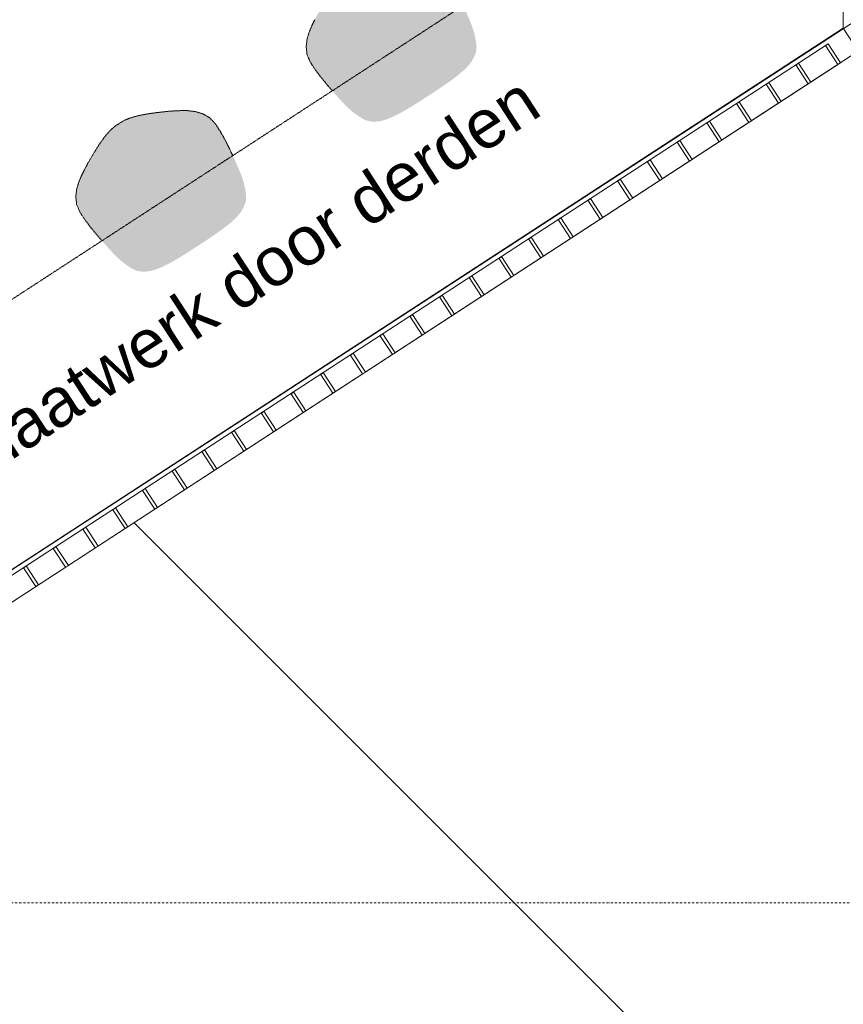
# Model space of a CAD drawing. Extents: x 0 to 92550, y 0 to 59400.
# Tile 25 of 94: x 15927 to 18474, y 33586 to 36631. Entities that reach past the tile are written whole.
import ezdxf
from ezdxf.xclip import XClip

# ---------------------------------------------------------------- set-up
doc = ezdxf.new("R2010")
doc.units = 0
doc.header["$MEASUREMENT"] = 0
doc.header["$XCLIPFRAME"] = 0
for name, pattern in [('Streep-punt fijn', [1251.000023, 626.000023, -312.5, 0, -312.5]), ('Streeplijn fijn', [234.119993, 155.999994, -78.119999]), ('Wipeout_Contour', [100000, 0, -100000])]:
    doc.linetypes.add(name, pattern=pattern)
for name, color, linetype in [('ZZ 34 Balustrades', 7, 'Continuous'), ('ZZ 43 Vloerafwerking algemeen', 7, 'Continuous'), ('ZZ 72 Vaste inrichting', 7, 'Continuous'), ('ZZ A Stramien', 7, 'Continuous'), ('ZZ Aankleding 2D tek', 7, 'Continuous'), ('ZZ Info_tekst Algemeen', 7, 'Continuous'), ('ZZ Zone Gebruiksruimten', 7, 'Continuous')]:
    doc.layers.add(name, color=color, linetype=linetype)
doc.styles.add('GENERATED_STYLE_2', font='arial.ttf')

# ---------------------------------------------------------------- blocks, each defined once
blk = doc.blocks.new('Drawing_1_1', base_point=(5738.9, 6500))
at = {"layer": 'ZZ 72 Vaste inrichting', "linetype": 'Continuous', "lineweight": 0, "true_color": 0xffffff}
for points in [[(17292.3, 36687.8), (17282.7, 36707.4), (17271.7, 36728.6), (17259.3, 36750.6), (17244.9, 36772.7), (17227.6, 36791.5), (17205.9, 36804), (17182.6, 36811), (17159.3, 36813.7), (17138, 36813.8), (17119.1, 36813.1), (17101.8, 36811.9), (17084.9, 36810.2), (17067.3, 36808.2), (17048.6, 36805.8), (17029.3, 36802.8), (17010.5, 36799.2), (16993.3, 36794.9), (16978.5, 36790.1), (16965.9, 36784.9), (16955.4, 36779.3), (16946.1, 36773.5), (16937, 36767.3), (16927.6, 36760), (16917.8, 36750.6), (16907.3, 36739), (16896.3, 36724.9), (16885.5, 36709.2), (16875.1, 36692.8), (16865.3, 36676.5), (16856.3, 36661.4), (16847.9, 36646.5), (16839.7, 36631.2), (16831.5, 36614.3), (16822.9, 36594.6), (16816.2, 36572.5), (16813.1, 36548.2), (16815.7, 36523.4), (16826, 36499.9), (16840.4, 36477.8), (16855.3, 36457.5), (16870.3, 36439), (16884.3, 36422.2), (16897.7, 36406.9), (16910.1, 36392.8), (16921.9, 36379.8), (16932.9, 36368.4), (16942.2, 36359.2), (16948.7, 36353.1), (16953.5, 36349.1), (16957.3, 36346), (16960.9, 36343.2), (16965.7, 36339.7), (16971, 36336), (16976.1, 36332.3), (16981.8, 36328.6), (16987.3, 36325.1), (16988.3, 36324.6), (16994.9, 36321.3), (17003.1, 36318.4), (17013.4, 36316.4), (17026.6, 36316), (17040.9, 36317.4), (17055.6, 36320.9), (17070.2, 36326.1), (17084.1, 36332.4), (17097.5, 36339.1), (17109.7, 36345.7), (17121, 36352), (17131.5, 36358.4), (17141.3, 36364.4), (17150.2, 36369.8), (17158.6, 36375), (17166.7, 36380.2), (17174.9, 36385.5), (17183.1, 36390.9), (17191.5, 36396.4), (17199.9, 36401.9), (17208.3, 36407.3), (17216.6, 36412.6), (17224.5, 36418), (17232.5, 36423.5), (17241.1, 36429.3), (17250.7, 36435.9), (17260.7, 36443), (17271.2, 36450.7), (17282, 36459.2), (17293.5, 36468.7), (17305, 36479.1), (17315.6, 36490.3), (17324.7, 36502.2), (17331.9, 36515), (17336.9, 36527.1), (17339.1, 36537.3), (17339.8, 36545.9), (17339.5, 36553.3), (17339.3, 36554.3), (17338.6, 36561), (17337.4, 36567.4), (17336.2, 36573.8), (17334.7, 36580.1), (17333.5, 36585.8), (17332.3, 36590.3), (17331.1, 36595), (17329.3, 36601), (17326.6, 36609.4), (17321.8, 36621.6), (17315.8, 36636.3), (17308.7, 36652.3), (17300.9, 36669.5)], [(16579.9, 36224), (16570.3, 36243.6), (16559.5, 36264.8), (16546.9, 36286.8), (16532.5, 36308.9), (16515.2, 36327.8), (16493.5, 36340.2), (16470.2, 36347.2), (16447.2, 36349.8), (16425.7, 36350), (16406.9, 36349.3), (16389.5, 36348.1), (16372.5, 36346.4), (16355.1, 36344.3), (16336.3, 36341.9), (16317.1, 36339), (16298.4, 36335.4), (16280.9, 36331.1), (16266.1, 36326.3), (16253.5, 36321.1), (16243.1, 36315.5), (16233.7, 36309.6), (16224.6, 36303.4), (16215.3, 36296.2), (16205.4, 36286.8), (16195.1, 36275.1), (16184.1, 36261), (16173.1, 36245.4), (16162.7, 36229), (16152.9, 36212.8), (16143.9, 36197.5), (16135.5, 36182.8), (16127.5, 36167.4), (16119.4, 36150.5), (16110.7, 36130.8), (16103.8, 36108.5), (16100.7, 36084.3), (16103.3, 36059.6), (16113.7, 36035.9), (16128, 36013.9), (16143.1, 35993.5), (16157.9, 35975.1), (16172.1, 35958.3), (16185.3, 35943.2), (16198, 35929), (16209.7, 35915.9), (16220.7, 35904.6), (16229.9, 35895.3), (16236.5, 35889.3), (16241.3, 35885.4), (16244.9, 35882.1), (16248.8, 35879.4), (16253.3, 35875.9), (16258.6, 35872.2), (16263.9, 35868.4), (16269.4, 35864.8), (16275.1, 35861.2), (16282.8, 35857.6), (16290.7, 35854.5), (16301, 35852.6), (16314.2, 35852.1), (16328.8, 35853.6), (16343.4, 35857.2), (16357.8, 35862.4), (16371.9, 35868.6), (16385.3, 35875.4), (16397.6, 35881.8), (16408.8, 35888.1), (16419.4, 35894.6), (16429.2, 35900.6), (16437.9, 35906), (16446.2, 35911.1), (16454.4, 35916.4), (16462.5, 35921.8), (16470.9, 35927.1), (16479.3, 35932.6), (16487.7, 35937.9), (16496.1, 35943.4), (16504.2, 35948.7), (16512.3, 35954.2), (16520.3, 35959.7), (16528.9, 35965.5), (16538.3, 35972), (16548.3, 35979.1), (16558.8, 35987), (16569.7, 35995.4), (16581.4, 36005), (16592.7, 36015.3), (16603.4, 36026.4), (16612.5, 36038.3), (16619.5, 36051.2), (16624.5, 36063.4), (16626.9, 36073.6), (16627.6, 36081.9), (16627.1, 36089.4), (16626.2, 36097.2), (16625.2, 36103.5), (16624, 36110), (16622.6, 36116.2), (16621.1, 36122), (16620.2, 36126.5), (16619, 36131.1), (16617.1, 36137.1), (16614.2, 36145.5), (16609.6, 36157.7), (16603.6, 36172.3), (16596.3, 36188.3), (16588.5, 36205.6)]]:
    blk.add_hatch(color=7, dxfattribs=at).paths.add_polyline_path(points)
at = {"layer": 'ZZ 34 Balustrades', "color": 7, "linetype": 'Continuous', "lineweight": 9, "ltscale": 0.01}
for p, q in [((14085.9, 33747.5), (18473.9, 36604.9)), ((18520.2, 36533.7), (18473.9, 36604.9)), ((18427.3, 36556.7), (14102.5, 33740.4)), ((18427.3, 36556.7), (14102.5, 33740.4)), ((18427.3, 36556.7), (18465.5, 36498)), ((18427.3, 36556.7), (18465.5, 36498)), ((14132.3, 33676.3), (18520.2, 36533.7)), ((18465.5, 36498), (14140.7, 33681.8)), ((18465.5, 36498), (14140.7, 33681.8))]:
    blk.add_line(p, q, dxfattribs=at)
at = {"layer": 'ZZ 43 Vloerafwerking algemeen', "color": 7, "linetype": 'Continuous', "lineweight": 15, "ltscale": 0.01, "flags": 128}
blk.add_lwpolyline([(10455.6, 39227.2), (14042.4, 33719.2), (18773.9, 36800.2), (18773.9, 38450), (19723.9, 38450), (19723.9, 46857.7), (19721.9, 46860.2), (18023.8, 45476), (18064.2, 45426.4), (17921.6, 45310.2), (17881.2, 45359.8), (15622.9, 43519), (15663.3, 43469.3), (15520.7, 43353.1), (15480.3, 43402.7), (10456.8, 39307.9), (10493.3, 39251.7)], close=True, dxfattribs=at)
at = {"layer": 'ZZ 72 Vaste inrichting', "color": 174, "linetype": 'Streeplijn fijn', "lineweight": 5, "ltscale": 0.01, "true_color": 0x0000aa}
blk.add_line((18473.9, 37440.2), (13660.4, 34305.7), dxfattribs=at)
at = {"layer": 'ZZ 72 Vaste inrichting', "color": 174, "linetype": 'Streeplijn fijn', "lineweight": 5, "ltscale": 0.01, "true_color": 0x0000aa, "flags": 128}
for points in [[(16831.5, 36614.3), (16822.9, 36594.6)], [(16839.7, 36631.2), (16831.6, 36614.3)], [(16816.1, 36572.5), (16813.1, 36548.2)], [(16822.9, 36594.6), (16816.2, 36572.5)], [(16813.1, 36548.2), (16815.8, 36523.4)], [(16815.7, 36523.4), (16826, 36499.9)], [(16825.9, 36499.9), (16840.3, 36477.8)], [(16840.3, 36477.8), (16855.4, 36457.5)], [(16855.3, 36457.5), (16870.4, 36438.9)], [(16870.3, 36438.9), (16884.3, 36422.2)], [(16884.3, 36422.2), (16893.9, 36411.4)], [(16280.9, 36331.1), (16266.1, 36326.3)], [(16298.3, 36335.4), (16280.9, 36331.1)], [(16317.1, 36339), (16298.4, 36335.3)], [(16336.3, 36341.9), (16317.1, 36339)], [(16355.1, 36344.3), (16336.4, 36341.9)], [(16372.5, 36346.4), (16355.1, 36344.3)], [(16389.5, 36348.1), (16372.5, 36346.4)], [(16406.9, 36349.3), (16389.5, 36348)], [(16425.7, 36350), (16407, 36349.3)], [(16447.1, 36349.9), (16425.8, 36349.9)], [(16470.1, 36347.2), (16447.1, 36349.9)], [(16493.5, 36340.2), (16470.1, 36347.2)], [(16515.1, 36327.7), (16493.6, 36340.2)], [(16532.5, 36308.9), (16515.1, 36327.8)], [(16224.5, 36303.5), (16215.4, 36296.1)], [(16233.7, 36309.6), (16224.6, 36303.4)], [(16243.1, 36315.5), (16233.8, 36309.6)], [(16253.5, 36321.1), (16243.2, 36315.5)], [(16266.1, 36326.3), (16253.5, 36321.1)], [(16546.9, 36286.8), (16532.5, 36308.9)], [(16195.1, 36275.1), (16184.1, 36261)], [(16205.3, 36286.8), (16195.1, 36275.1)], [(16215.3, 36296.1), (16205.3, 36286.8)], [(16559.5, 36264.8), (16546.9, 36286.8)], [(16173.1, 36245.3), (16162.8, 36229)], [(16184.1, 36261), (16173.1, 36245.4)], [(16570.3, 36243.6), (16559.5, 36264.8)], [(16579.9, 36224), (16570.3, 36243.6)], [(16152.9, 36212.7), (16143.9, 36197.6)], [(16162.7, 36229), (16152.9, 36212.7)], [(16586.1, 36210.9), (16579.9, 36224)], [(16135.5, 36182.8), (16127.6, 36167.4)], [(16143.9, 36197.6), (16135.5, 36182.7)], [(16119.3, 36150.5), (16110.7, 36130.7)], [(16127.5, 36167.4), (16119.4, 36150.6)], [(16110.7, 36130.8), (16103.8, 36108.5)], [(16103.7, 36108.6), (16100.7, 36084.4)], [(16100.7, 36084.4), (16103.4, 36059.5)], [(16103.3, 36059.5), (16113.7, 36036)], [(16113.7, 36036), (16127.9, 36013.9)], [(16127.9, 36014), (16143.1, 35993.6)], [(16143.1, 35993.5), (16158, 35975.1)], [(16157.9, 35975.2), (16172.1, 35958.4)], [(16172.1, 35958.3), (16181.6, 35947.5)]]:
    blk.add_lwpolyline(points, dxfattribs=at)
at = {"layer": 'ZZ A Stramien', "color": 7, "linetype": 'Streep-punt fijn', "lineweight": 9, "ltscale": 0.01}
blk.add_line((8788.9, 33900), (61238.9, 33900), dxfattribs=at)
at = {"layer": 'ZZ Aankleding 2D tek', "color": 7, "linetype": 'Continuous', "lineweight": 5, "ltscale": 0.01, "flags": 128}
blk.add_lwpolyline([(16281.3, 35075.7), (22041.9, 29315.1)], dxfattribs=at)
at = {"layer": 'ZZ Zone Gebruiksruimten', "color": 255, "linetype": 'Continuous', "lineweight": 0, "ltscale": 0.01, "flags": 128}
blk.add_lwpolyline([(19723.9, 46861.8), (10421.7, 39279.3), (14042.4, 33719.2), (18473.9, 36604.9), (18473.9, 38450), (19723.9, 38450)], close=True, dxfattribs=at)
at = {"color": 254, "linetype": 'Wipeout_Contour', "lineweight": 0, "ltscale": 163666.073114}
blk.add_wipeout([(18457.1, 36492.5), (18465.5, 36498), (18427.3, 36556.7), (18418.9, 36551.2)], dxfattribs=at).dxf.layer = 'ZZ 34 Balustrades'
at = {"color": 254, "linetype": 'Wipeout_Contour', "lineweight": 0, "ltscale": 163287.106528}
blk.add_wipeout([(18365.3, 36432.7), (18373.6, 36438.2), (18335.5, 36496.8), (18327.1, 36491.4)], dxfattribs=at).dxf.layer = 'ZZ 34 Balustrades'
at = {"color": 254, "linetype": 'Wipeout_Contour', "lineweight": 0, "ltscale": 162908.438008}
blk.add_wipeout([(18273.4, 36372.9), (18281.8, 36378.4), (18243.6, 36437), (18235.2, 36431.6)], dxfattribs=at).dxf.layer = 'ZZ 34 Balustrades'
at = {"color": 254, "linetype": 'Wipeout_Contour', "lineweight": 0, "ltscale": 162530.069638}
blk.add_wipeout([(18181.6, 36313.1), (18190, 36318.6), (18151.8, 36377.2), (18143.4, 36371.8)], dxfattribs=at).dxf.layer = 'ZZ 34 Balustrades'
at = {"color": 254, "linetype": 'Wipeout_Contour', "lineweight": 0, "ltscale": 162152.00352}
blk.add_wipeout([(18089.8, 36253.3), (18098.1, 36258.8), (18059.9, 36317.4), (18051.6, 36312)], dxfattribs=at).dxf.layer = 'ZZ 34 Balustrades'
at = {"color": 254, "linetype": 'Wipeout_Contour', "lineweight": 0, "ltscale": 161774.241771}
blk.add_wipeout([(17997.9, 36193.5), (18006.3, 36199), (17968.1, 36257.6), (17959.7, 36252.2)], dxfattribs=at).dxf.layer = 'ZZ 34 Balustrades'
at = {"color": 254, "linetype": 'Wipeout_Contour', "lineweight": 0, "ltscale": 161396.786531}
blk.add_wipeout([(17906.1, 36133.7), (17914.5, 36139.2), (17876.3, 36197.8), (17867.9, 36192.4)], dxfattribs=at).dxf.layer = 'ZZ 34 Balustrades'
at = {"color": 254, "linetype": 'Wipeout_Contour', "lineweight": 0, "ltscale": 161019.639953}
blk.add_wipeout([(17814.2, 36073.9), (17822.6, 36079.4), (17784.4, 36138), (17776, 36132.6)], dxfattribs=at).dxf.layer = 'ZZ 34 Balustrades'
at = {"color": 254, "linetype": 'Wipeout_Contour', "lineweight": 0, "ltscale": 160642.804212}
blk.add_wipeout([(17722.4, 36014.1), (17730.8, 36019.6), (17692.6, 36078.2), (17684.2, 36072.8)], dxfattribs=at).dxf.layer = 'ZZ 34 Balustrades'
at = {"color": 254, "linetype": 'Wipeout_Contour', "lineweight": 0, "ltscale": 160266.2815}
blk.add_wipeout([(17630.6, 35954.3), (17638.9, 35959.8), (17600.7, 36018.4), (17592.4, 36013)], dxfattribs=at).dxf.layer = 'ZZ 34 Balustrades'
at = {"color": 254, "linetype": 'Wipeout_Contour', "lineweight": 0, "ltscale": 159890.07403}
blk.add_wipeout([(17538.7, 35894.5), (17547.1, 35900), (17508.9, 35958.6), (17500.5, 35953.2)], dxfattribs=at).dxf.layer = 'ZZ 34 Balustrades'
at = {"color": 254, "linetype": 'Wipeout_Contour', "lineweight": 0, "ltscale": 159514.184031}
blk.add_wipeout([(17446.9, 35834.7), (17455.3, 35840.2), (17417.1, 35898.8), (17408.7, 35893.4)], dxfattribs=at).dxf.layer = 'ZZ 34 Balustrades'
at = {"color": 254, "linetype": 'Wipeout_Contour', "lineweight": 0, "ltscale": 159138.613753}
blk.add_wipeout([(17355, 35774.9), (17363.4, 35780.3), (17325.2, 35839), (17316.8, 35833.5)], dxfattribs=at).dxf.layer = 'ZZ 34 Balustrades'
at = {"color": 254, "linetype": 'Wipeout_Contour', "lineweight": 0, "ltscale": 158763.365466}
blk.add_wipeout([(17263.2, 35715.1), (17271.6, 35720.5), (17233.4, 35779.2), (17225, 35773.7)], dxfattribs=at).dxf.layer = 'ZZ 34 Balustrades'
at = {"color": 254, "linetype": 'Wipeout_Contour', "lineweight": 0, "ltscale": 158388.441456}
blk.add_wipeout([(17171.4, 35655.3), (17179.7, 35660.7), (17141.5, 35719.4), (17133.2, 35713.9)], dxfattribs=at).dxf.layer = 'ZZ 34 Balustrades'
at = {"color": 254, "linetype": 'Wipeout_Contour', "lineweight": 0, "ltscale": 158013.844034}
blk.add_wipeout([(17079.5, 35595.5), (17087.9, 35600.9), (17049.7, 35659.6), (17041.3, 35654.1)], dxfattribs=at).dxf.layer = 'ZZ 34 Balustrades'
at = {"color": 254, "linetype": 'Wipeout_Contour', "lineweight": 0, "ltscale": 157639.575527}
blk.add_wipeout([(16987.7, 35535.7), (16996.1, 35541.1), (16957.9, 35599.8), (16949.5, 35594.3)], dxfattribs=at).dxf.layer = 'ZZ 34 Balustrades'
at = {"color": 254, "linetype": 'Wipeout_Contour', "lineweight": 0, "ltscale": 157265.638283}
blk.add_wipeout([(16895.8, 35475.9), (16904.2, 35481.3), (16866, 35540), (16857.7, 35534.5)], dxfattribs=at).dxf.layer = 'ZZ 34 Balustrades'
at = {"color": 254, "linetype": 'Wipeout_Contour', "lineweight": 0, "ltscale": 156892.034671}
blk.add_wipeout([(16804, 35416.1), (16812.4, 35421.5), (16774.2, 35480.2), (16765.8, 35474.7)], dxfattribs=at).dxf.layer = 'ZZ 34 Balustrades'
at = {"color": 254, "linetype": 'Wipeout_Contour', "lineweight": 0, "ltscale": 156518.767081}
blk.add_wipeout([(16712.2, 35356.3), (16720.6, 35361.7), (16682.4, 35420.4), (16674, 35414.9)], dxfattribs=at).dxf.layer = 'ZZ 34 Balustrades'
at = {"color": 254, "linetype": 'Wipeout_Contour', "lineweight": 0, "ltscale": 156145.837921}
blk.add_wipeout([(16620.3, 35296.5), (16628.7, 35301.9), (16590.5, 35360.6), (16582.1, 35355.1)], dxfattribs=at).dxf.layer = 'ZZ 34 Balustrades'
at = {"color": 254, "linetype": 'Wipeout_Contour', "lineweight": 0, "ltscale": 155773.249622}
blk.add_wipeout([(16528.5, 35236.7), (16536.9, 35242.1), (16498.7, 35300.8), (16490.3, 35295.3)], dxfattribs=at).dxf.layer = 'ZZ 34 Balustrades'
at = {"color": 254, "linetype": 'Wipeout_Contour', "lineweight": 0, "ltscale": 155401.004637}
blk.add_wipeout([(16436.7, 35176.9), (16445, 35182.3), (16406.8, 35241), (16398.5, 35235.5)], dxfattribs=at).dxf.layer = 'ZZ 34 Balustrades'
at = {"color": 254, "linetype": 'Wipeout_Contour', "lineweight": 0, "ltscale": 155029.105438}
blk.add_wipeout([(16344.8, 35117), (16353.2, 35122.5), (16315, 35181.2), (16306.6, 35175.7)], dxfattribs=at).dxf.layer = 'ZZ 34 Balustrades'
at = {"color": 254, "linetype": 'Wipeout_Contour', "lineweight": 0, "ltscale": 154657.55452}
blk.add_wipeout([(16253, 35057.2), (16261.4, 35062.7), (16223.2, 35121.4), (16214.8, 35115.9)], dxfattribs=at).dxf.layer = 'ZZ 34 Balustrades'
at = {"color": 254, "linetype": 'Wipeout_Contour', "lineweight": 0, "ltscale": 154286.354399}
blk.add_wipeout([(16161.1, 34997.4), (16169.5, 35002.9), (16131.3, 35061.6), (16122.9, 35056.1)], dxfattribs=at).dxf.layer = 'ZZ 34 Balustrades'
at = {"color": 254, "linetype": 'Wipeout_Contour', "lineweight": 0, "ltscale": 153915.507613}
blk.add_wipeout([(16069.3, 34937.6), (16077.7, 34943.1), (16039.5, 35001.8), (16031.1, 34996.3)], dxfattribs=at).dxf.layer = 'ZZ 34 Balustrades'
at = {"color": 254, "linetype": 'Wipeout_Contour', "lineweight": 0, "ltscale": 153545.016722}
blk.add_wipeout([(15977.5, 34877.8), (15985.8, 34883.3), (15947.6, 34941.9), (15939.3, 34936.5)], dxfattribs=at).dxf.layer = 'ZZ 34 Balustrades'
at = {"layer": 'ZZ 34 Balustrades', "color": 7, "linetype": 'Continuous', "lineweight": 9, "ltscale": 0.01}
for p, q in [((14102.5, 33740.4), (18427.3, 36556.7)), ((18465.5, 36498), (18427.3, 36556.7)), ((14140.7, 33681.8), (18465.5, 36498))]:
    blk.add_line(p, q, dxfattribs=at)
at = {"layer": 'ZZ 34 Balustrades', "color": 7, "linetype": 'Continuous', "lineweight": 9, "ltscale": 0.01, "flags": 128}
for points in [[(18457.1, 36492.5), (18418.9, 36551.2), (18427.3, 36556.7), (18465.5, 36498)], [(18365.3, 36432.7), (18327.1, 36491.4), (18335.5, 36496.8), (18373.6, 36438.2)], [(18273.4, 36372.9), (18235.2, 36431.6), (18243.6, 36437), (18281.8, 36378.4)], [(18181.6, 36313.1), (18143.4, 36371.8), (18151.8, 36377.2), (18190, 36318.6)], [(18089.8, 36253.3), (18051.6, 36312), (18059.9, 36317.4), (18098.1, 36258.8)], [(17997.9, 36193.5), (17959.7, 36252.2), (17968.1, 36257.6), (18006.3, 36199)], [(17906.1, 36133.7), (17867.9, 36192.4), (17876.3, 36197.8), (17914.5, 36139.2)], [(17814.2, 36073.9), (17776, 36132.6), (17784.4, 36138), (17822.6, 36079.4)], [(17722.4, 36014.1), (17684.2, 36072.8), (17692.6, 36078.2), (17730.8, 36019.6)], [(17630.6, 35954.3), (17592.4, 36013), (17600.7, 36018.4), (17638.9, 35959.8)], [(17538.7, 35894.5), (17500.5, 35953.2), (17508.9, 35958.6), (17547.1, 35900)], [(17446.9, 35834.7), (17408.7, 35893.4), (17417.1, 35898.8), (17455.3, 35840.2)], [(17355, 35774.9), (17316.8, 35833.5), (17325.2, 35839), (17363.4, 35780.3)], [(17263.2, 35715.1), (17225, 35773.7), (17233.4, 35779.2), (17271.6, 35720.5)], [(17171.4, 35655.3), (17133.2, 35713.9), (17141.5, 35719.4), (17179.7, 35660.7)], [(17079.5, 35595.5), (17041.3, 35654.1), (17049.7, 35659.6), (17087.9, 35600.9)], [(16987.7, 35535.7), (16949.5, 35594.3), (16957.9, 35599.8), (16996.1, 35541.1)], [(16895.8, 35475.9), (16857.7, 35534.5), (16866, 35540), (16904.2, 35481.3)], [(16804, 35416.1), (16765.8, 35474.7), (16774.2, 35480.2), (16812.4, 35421.5)], [(16712.2, 35356.3), (16674, 35414.9), (16682.4, 35420.4), (16720.6, 35361.7)], [(16620.3, 35296.5), (16582.1, 35355.1), (16590.5, 35360.6), (16628.7, 35301.9)], [(16528.5, 35236.7), (16490.3, 35295.3), (16498.7, 35300.8), (16536.9, 35242.1)], [(16436.7, 35176.9), (16398.5, 35235.5), (16406.8, 35241), (16445, 35182.3)], [(16344.8, 35117), (16306.6, 35175.7), (16315, 35181.2), (16353.2, 35122.5)], [(16253, 35057.2), (16214.8, 35115.9), (16223.2, 35121.4), (16261.4, 35062.7)], [(16161.1, 34997.4), (16122.9, 35056.1), (16131.3, 35061.6), (16169.5, 35002.9)], [(16069.3, 34937.6), (16031.1, 34996.3), (16039.5, 35001.8), (16077.7, 34943.1)], [(15977.5, 34877.8), (15939.3, 34936.5), (15947.6, 34941.9), (15985.8, 34883.3)]]:
    blk.add_lwpolyline(points, close=True, dxfattribs=at)
at = {"layer": 'ZZ Info_tekst Algemeen', "color": 174, "linetype": 'Continuous', "lineweight": 5, "true_color": 0x0000aa, "insert": (16254.1, 35585.9), "char_height": 150, "attachment_point": 5, "rotation": 33.0715, "style": 'GENERATED_STYLE_2'}
blk.add_mtext('\\A1;{\\pqc;\\fArial|b0|i0|c0|p0;\\W1.000000;werkblad maatwerk door derden}', dxfattribs=at)

msp = doc.modelspace()

# ---------------------------------------------------------------- block references
at = {"color": 7, "linetype": 'Continuous', "lineweight": 25, "ltscale": 0.01}
ref = msp.add_blockref('Drawing_1_1', (5738.9, 6500), dxfattribs=at)
XClip(ref).set_block_clipping_path([(1000, 1000), (74950, 58400)])

doc.saveas('drawing.dxf')
